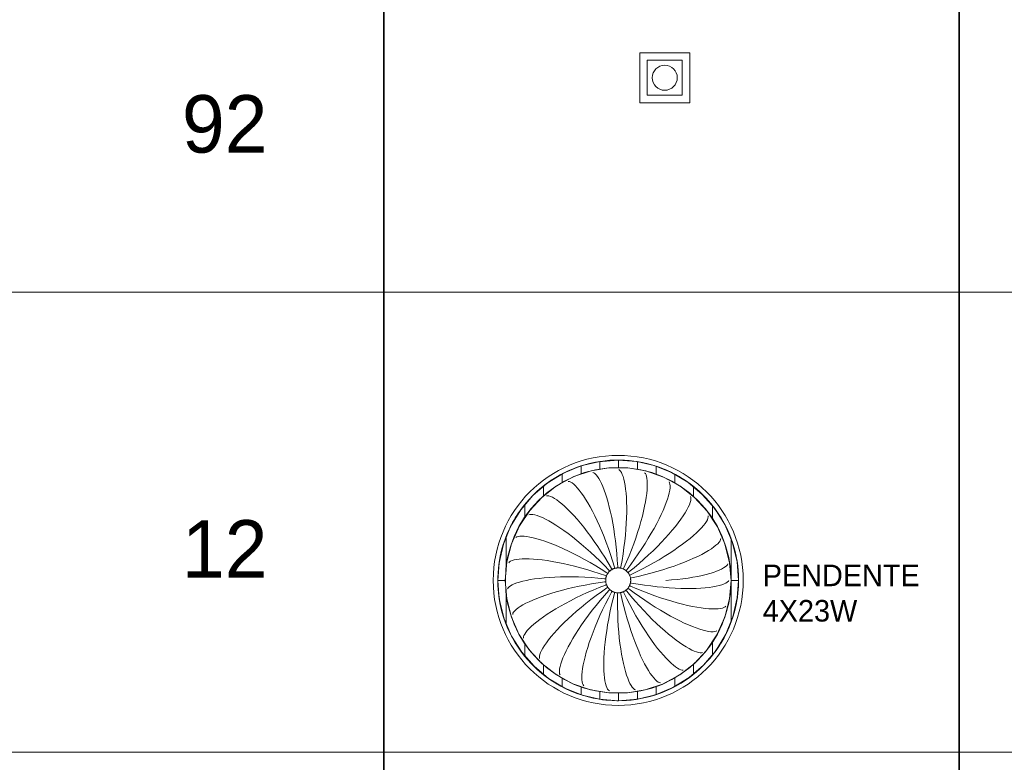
# Model space of a CAD drawing. Header units: metres. Extents: x -31 to 96, y -24 to 31.
# Tile 152 of 155: x 75.6 to 79.53, y -1.05 to 1.92. Entities that reach past the tile are written whole.
import ezdxf

# ---------------------------------------------------------------- set-up
doc = ezdxf.new("R2010")
doc.units = ezdxf.units.M
for name, color, linetype, lineweight in [('A-DETL', 90, 'Continuous', 18), ('A-DETL-GENF', 92, 'Continuous', 18), ('A-DETL-MEDM', 33, 'Continuous', 35), ('A-DETL-THIN', 151, 'Continuous', 18), ('E-LITE-EQPM', 33, 'Continuous', 18), ('G-ANNO-TEXT', 231, 'Continuous', 9), ('LUM_dwg', 8, 'Continuous', 18)]:
    doc.layers.add(name, color=color, linetype=linetype, lineweight=lineweight)
doc.styles.add('Century Gothic_8', font='GOTHIC.TTF', dxfattribs={"height": 0.229938})
doc.styles.add('Century Gothic_9', font='GOTHIC.TTF', dxfattribs={"height": 0.086227})
pattern_1 = [(90, (1159.416, -49.577), (-0.075, 5e-18), [])]

# ---------------------------------------------------------------- blocks, each defined once
blk = doc.blocks.new('LUM_dwg_FP_74-PLANTA TÉRREA- LUMINOTÉCNICO-2121107-LEGENDA MATERIAIS - LUMINOTÉCNICO')
at = {"layer": 'E-LITE-EQPM', "flags": 128}
for points in [[(1.811, 0.156), (1.7979, 0.1558), (1.7787, 0.1549), (1.7595, 0.1532), (1.7404, 0.1507), (1.7214, 0.1475), (1.7026, 0.1435), (1.684, 0.1387), (1.6655, 0.1332), (1.6473, 0.127), (1.6293, 0.12), (1.6117, 0.1124), (1.5943, 0.104), (1.5773, 0.095), (1.5607, 0.0853), (1.5445, 0.0749), (1.5287, 0.0639), (1.5134, 0.0522), (1.4985, 0.04), (1.4841, 0.0272), (1.4703, 0.0138), (1.457, -0.0002), (1.4443, -0.0146), (1.4322, -0.0296), (1.4207, -0.045), (1.4098, -0.0609), (1.3995, -0.0772), (1.3899, -0.0939), (1.381, -0.1109), (1.3728, -0.1283), (1.3652, -0.146), (1.3584, -0.1641), (1.3523, -0.1823), (1.347, -0.2008), (1.3424, -0.2195), (1.3385, -0.2384), (1.3354, -0.2574), (1.3331, -0.2765), (1.3315, -0.2957), (1.3307, -0.3149), (1.3306, -0.3253)], [(1.8861, 0.1502), (1.8748, 0.1519), (1.8556, 0.1541), (1.8364, 0.1554), (1.8172, 0.156), (1.8128, 0.156)], [(2.2933, -0.3253), (2.2929, -0.3061), (2.2918, -0.2868), (2.2899, -0.2677), (2.2872, -0.2486), (2.2837, -0.2297), (2.2795, -0.2109), (2.2746, -0.1923), (2.2689, -0.1739), (2.2625, -0.1557), (2.2553, -0.1379), (2.2475, -0.1203), (2.2389, -0.103), (2.2297, -0.0861), (2.2198, -0.0696), (2.2092, -0.0535), (2.1981, -0.0378), (2.1863, -0.0226), (2.1739, -0.0079), (2.1609, 0.0063), (2.1473, 0.02), (2.1333, 0.0331), (2.1187, 0.0457), (2.1036, 0.0577), (2.088, 0.069), (2.072, 0.0797), (2.0556, 0.0898), (2.0388, 0.0992), (2.0217, 0.108), (2.0042, 0.116), (1.9864, 0.1233), (1.9683, 0.13), (1.95, 0.1358), (1.9314, 0.141), (1.9127, 0.1454), (1.8938, 0.149), (1.8879, 0.1499)]]:
    blk.add_lwpolyline(points, dxfattribs=at)
blk = doc.blocks.new('LUM_dwg_FP_75-PLANTA TÉRREA- LUMINOTÉCNICO-2121108-LEGENDA MATERIAIS - LUMINOTÉCNICO')
at = {"layer": 'E-LITE-EQPM', "flags": 128}
for points in [[(1.3306, -0.3253), (1.331, -0.3445), (1.3322, -0.3638), (1.3341, -0.3829), (1.3368, -0.402), (1.3402, -0.4209), (1.3444, -0.4397), (1.3494, -0.4583), (1.3551, -0.4767), (1.3615, -0.4949), (1.3686, -0.5127), (1.3765, -0.5303), (1.385, -0.5476), (1.3942, -0.5645), (1.4041, -0.581), (1.4147, -0.5971), (1.4259, -0.6128), (1.4377, -0.628), (1.4501, -0.6427), (1.4631, -0.6569), (1.4766, -0.6706), (1.4907, -0.6837), (1.5053, -0.6963), (1.5204, -0.7083), (1.5359, -0.7196), (1.5519, -0.7303), (1.5683, -0.7404), (1.5851, -0.7498), (1.6023, -0.7586), (1.6198, -0.7666), (1.6376, -0.7739), (1.6556, -0.7806), (1.674, -0.7864), (1.6925, -0.7916), (1.7113, -0.796), (1.7302, -0.7996), (1.7361, -0.8005)], [(1.813, -0.8066), (1.826, -0.8064), (1.8453, -0.8055), (1.8644, -0.8038), (1.8835, -0.8013), (1.9025, -0.7981), (1.9213, -0.7941), (1.94, -0.7893), (1.9584, -0.7838), (1.9767, -0.7776), (1.9946, -0.7707), (2.0123, -0.763), (2.0296, -0.7546), (2.0466, -0.7456), (2.0632, -0.7359), (2.0795, -0.7255), (2.0952, -0.7145), (2.1106, -0.7028), (2.1254, -0.6906), (2.1398, -0.6778), (2.1536, -0.6644), (2.1669, -0.6504), (2.1796, -0.636), (2.1918, -0.621), (2.2033, -0.6056), (2.2142, -0.5897), (2.2244, -0.5734), (2.234, -0.5567), (2.2429, -0.5397), (2.2512, -0.5223), (2.2587, -0.5046), (2.2655, -0.4865), (2.2716, -0.4683), (2.2769, -0.4498), (2.2816, -0.4311), (2.2854, -0.4122), (2.2885, -0.3932), (2.2908, -0.3741), (2.2924, -0.3549), (2.2932, -0.3357), (2.2933, -0.3253)], [(1.7379, -0.8008), (1.7492, -0.8025), (1.7683, -0.8047), (1.7875, -0.806), (1.8068, -0.8066), (1.8111, -0.8066)]]:
    blk.add_lwpolyline(points, dxfattribs=at)
blk = doc.blocks.new('Family - ___-2162442-LEGENDA MATERIAIS - LUMINOTÉCNICO')
at = {"layer": 'E-LITE-EQPM', "color": 5}
for p, q in [((1.8982, 1.785), (2.0982, 1.785)), ((1.8982, 1.585), (1.8982, 1.785)), ((2.0982, 1.785), (2.0982, 1.585)), ((1.9282, 1.755), (1.9282, 1.615)), ((2.0682, 1.755), (1.9282, 1.755)), ((2.0682, 1.615), (2.0682, 1.755)), ((1.9282, 1.615), (2.0682, 1.615)), ((2.0982, 1.585), (1.8982, 1.585))]:
    blk.add_line(p, q, dxfattribs=at)
for start, end in [(0, 180), (180, 360)]:
    blk.add_arc((1.9982, 1.685), 0.05, start, end, dxfattribs=at)

msp = doc.modelspace()

# ---------------------------------------------------------------- hatches: boundary and pattern name
at = {"layer": 'A-DETL-GENF'}
h = msp.add_hatch(dxfattribs=at)
h.set_pattern_fill('FP_31', style=0, pattern_type=2)
h.set_pattern_definition(pattern_1)
h.paths.add_polyline_path([(78.4708, -0.3253), (78.4649, -0.25), (78.4452, -0.1717), (78.4156, -0.1023), (78.3755, -0.0383), (78.3258, 0.0185), (78.2679, 0.0669), (78.2031, 0.1056), (78.1331, 0.1337), (78.0646, 0.1501), (77.9895, 0.156), (77.9113, 0.1494), (77.8407, 0.1325), (77.771, 0.1036), (77.7053, 0.063), (77.6483, 0.0141), (77.5983, -0.0452), (77.5594, -0.1097), (77.5309, -0.18), (77.5136, -0.2555), (77.5081, -0.3253), (77.5381, -0.3253), (77.5443, -0.251), (77.5626, -0.1787), (77.5946, -0.1074), (77.6359, -0.0452), (77.6838, 0.0068), (77.7432, 0.0529), (77.8126, 0.0896), (77.8817, 0.1127), (77.9522, 0.1245), (78.0276, 0.1244), (78.1003, 0.1122), (78.1708, 0.088), (78.2363, 0.0526), (78.2952, 0.0068), (78.3457, -0.0481), (78.3864, -0.1105), (78.4164, -0.1787), (78.435, -0.2555), (78.4408, -0.3253), (78.4653, -0.3253)], flags=0)
h = msp.add_hatch(dxfattribs=at)
h.set_pattern_fill('FP_31', style=0, pattern_type=2)
h.set_pattern_definition(pattern_1)
h.paths.add_polyline_path([(77.9895, -0.8067), (78.0677, -0.8), (78.1382, -0.7831), (78.208, -0.7542), (78.2737, -0.7136), (78.3307, -0.6647), (78.3794, -0.6074), (78.4196, -0.5409), (78.4481, -0.4706), (78.4653, -0.3951), (78.4708, -0.3253), (78.4408, -0.3253), (78.4347, -0.3996), (78.4156, -0.4736), (78.3844, -0.5432), (78.343, -0.6054), (78.2952, -0.6574), (78.2358, -0.7035), (78.1663, -0.7402), (78.0973, -0.7633), (78.0268, -0.7751), (77.9514, -0.775), (77.8787, -0.7628), (77.8082, -0.7386), (77.7426, -0.7032), (77.6838, -0.6574), (77.6333, -0.6025), (77.5925, -0.5401), (77.5626, -0.4719), (77.5443, -0.3996), (77.5381, -0.3253), (77.5081, -0.3253), (77.5141, -0.4006), (77.5337, -0.4789), (77.5634, -0.5483), (77.6035, -0.6123), (77.6531, -0.6691), (77.7111, -0.7175), (77.7759, -0.7562), (77.8459, -0.7843), (77.9144, -0.8007), (77.9514, -0.8037)], flags=0)

# ---------------------------------------------------------------- linework, layer by layer
at = {"layer": 'A-DETL'}
for p, q in [((77.8878, 0.1062), (77.892, 0.1047)), ((77.892, 0.1047), (77.8966, 0.1016)), ((77.8966, 0.1016), (77.9014, 0.0969)), ((77.9014, 0.0969), (77.9064, 0.0906)), ((77.9064, 0.0906), (77.9116, 0.0827)), ((77.9116, 0.0827), (77.9169, 0.0733)), ((77.9915, 0.118), (77.9952, 0.1156)), ((77.9952, 0.1156), (77.9989, 0.1115)), ((77.9989, 0.1115), (78.0025, 0.1058)), ((78.0025, 0.1058), (78.0059, 0.0985)), ((78.0059, 0.0985), (78.0091, 0.0896)), ((78.0091, 0.0896), (78.012, 0.0792)), ((78.012, 0.0792), (78.0147, 0.0673)), ((78.095, 0.1053), (78.0981, 0.102)), ((78.0981, 0.102), (78.1007, 0.0972)), ((78.1007, 0.0972), (78.1028, 0.0908)), ((78.1028, 0.0908), (78.1044, 0.0829)), ((78.1044, 0.0829), (78.1055, 0.0735)), ((77.7898, 0.0705), (77.7942, 0.07)), ((77.7942, 0.07), (77.7994, 0.068)), ((77.7994, 0.068), (77.8051, 0.0646)), ((77.8051, 0.0646), (77.8115, 0.0596)), ((77.8115, 0.0596), (77.8184, 0.0532)), ((77.8184, 0.0532), (77.8257, 0.0453)), ((77.8257, 0.0453), (77.8335, 0.0359)), ((77.9169, 0.0733), (77.9223, 0.0623)), ((77.9223, 0.0623), (77.9277, 0.0499)), ((77.9277, 0.0499), (77.9332, 0.0361)), ((78.0147, 0.0673), (78.0171, 0.054)), ((78.0171, 0.054), (78.0192, 0.0392)), ((78.1058, 0.0505), (78.105, 0.037)), ((78.1055, 0.0735), (78.1059, 0.0627)), ((78.1059, 0.0627), (78.1058, 0.0505)), ((78.1927, 0.0687), (78.195, 0.0648)), ((78.195, 0.0648), (78.1964, 0.0595)), ((78.1967, 0.0447), (78.1955, 0.0354)), ((78.1964, 0.0595), (78.1969, 0.0528)), ((78.1969, 0.0528), (78.1967, 0.0447)), ((77.7028, 0.0129), (77.7073, 0.0134)), ((77.7073, 0.0134), (77.7127, 0.0127)), ((77.7127, 0.0127), (77.7191, 0.0107)), ((77.7191, 0.0107), (77.7265, 0.0074)), ((77.7265, 0.0074), (77.7347, 0.0027)), ((77.7347, 0.0027), (77.7437, -0.0033)), ((77.8335, 0.0359), (77.8417, 0.0251)), ((77.8417, 0.0251), (77.8503, 0.0129)), ((77.8503, 0.0129), (77.8591, -0.0006)), ((77.9332, 0.0361), (77.9386, 0.0209)), ((77.9386, 0.0209), (77.9439, 0.0043)), ((77.9439, 0.0043), (77.949, -0.0135)), ((78.0192, 0.0392), (78.0209, 0.0232)), ((78.0209, 0.0232), (78.0222, 0.0059)), ((78.0222, 0.0059), (78.023, -0.0127)), ((78.1014, 0.0062), (78.0986, -0.0109)), ((78.1035, 0.0222), (78.1014, 0.0062)), ((78.105, 0.037), (78.1035, 0.0222)), ((78.1904, 0.0129), (78.1865, 0)), ((78.1934, 0.0248), (78.1904, 0.0129)), ((78.1955, 0.0354), (78.1934, 0.0248)), ((78.2792, 0.0103), (78.2804, 0.006)), ((78.2806, 0.0005), (78.2796, -0.0062)), ((78.2804, 0.006), (78.2806, 0.0005)), ((77.7437, -0.0033), (77.7535, -0.0106)), ((77.7535, -0.0106), (77.7639, -0.0191)), ((77.7639, -0.0191), (77.7751, -0.029)), ((77.7751, -0.029), (77.7868, -0.0401)), ((77.8591, -0.0006), (77.8681, -0.0155)), ((77.8681, -0.0155), (77.8773, -0.0316)), ((77.8773, -0.0316), (77.8866, -0.0489)), ((77.949, -0.0135), (77.954, -0.0325)), ((77.954, -0.0325), (77.9588, -0.0526)), ((78.023, -0.0127), (78.0234, -0.0323)), ((78.0234, -0.0323), (78.0234, -0.053)), ((78.0952, -0.0291), (78.091, -0.0483)), ((78.0986, -0.0109), (78.0952, -0.0291)), ((78.1758, -0.0291), (78.1691, -0.0452)), ((78.1816, -0.0141), (78.1758, -0.0291)), ((78.1865, 0), (78.1816, -0.0141)), ((78.2696, -0.0326), (78.2639, -0.0434)), ((78.2741, -0.0228), (78.2696, -0.0326)), ((78.2774, -0.0139), (78.2741, -0.0228)), ((78.2796, -0.0062), (78.2774, -0.0139)), ((77.6317, -0.0635), (77.6359, -0.0619)), ((77.6359, -0.0619), (77.6414, -0.0613)), ((77.6414, -0.0613), (77.6481, -0.0618)), ((77.6481, -0.0618), (77.656, -0.0633)), ((77.656, -0.0633), (77.6651, -0.0659)), ((77.6651, -0.0659), (77.6752, -0.0696)), ((77.6752, -0.0696), (77.6864, -0.0744)), ((77.6864, -0.0744), (77.6986, -0.0803)), ((77.7868, -0.0401), (77.799, -0.0524)), ((77.799, -0.0524), (77.8117, -0.0659)), ((77.8117, -0.0659), (77.8248, -0.0806)), ((77.8866, -0.0489), (77.8959, -0.0673)), ((77.8959, -0.0673), (77.9053, -0.0868)), ((77.9588, -0.0526), (77.9634, -0.0738)), ((77.9634, -0.0738), (77.9677, -0.0959)), ((78.0229, -0.0746), (78.0219, -0.0972)), ((78.0234, -0.053), (78.0229, -0.0746)), ((78.0861, -0.0685), (78.0805, -0.0894)), ((78.091, -0.0483), (78.0861, -0.0685)), ((78.1614, -0.062), (78.1529, -0.0797)), ((78.1691, -0.0452), (78.1614, -0.062)), ((78.249, -0.0676), (78.2399, -0.0809)), ((78.257, -0.0551), (78.249, -0.0676)), ((78.2639, -0.0434), (78.257, -0.0551)), ((78.3486, -0.0766), (78.3461, -0.0828)), ((78.3498, -0.0712), (78.3486, -0.0766)), ((78.3496, -0.0667), (78.3498, -0.0712)), ((77.6986, -0.0803), (77.7118, -0.0873)), ((77.7118, -0.0873), (77.7258, -0.0954)), ((77.7258, -0.0954), (77.7405, -0.1045)), ((77.7405, -0.1045), (77.756, -0.1146)), ((77.756, -0.1146), (77.7722, -0.1258)), ((77.8248, -0.0806), (77.8382, -0.0963)), ((77.8382, -0.0963), (77.8519, -0.1131)), ((77.8519, -0.1131), (77.8658, -0.1309)), ((77.9053, -0.0868), (77.9147, -0.1074)), ((77.9147, -0.1074), (77.9239, -0.1288)), ((77.9677, -0.0959), (77.9716, -0.119)), ((78.0219, -0.0972), (78.0203, -0.1205)), ((78.0743, -0.1111), (78.0673, -0.1334)), ((78.0805, -0.0894), (78.0743, -0.1111)), ((78.1331, -0.1172), (78.122, -0.1368)), ((78.1435, -0.0981), (78.1331, -0.1172)), ((78.1529, -0.0797), (78.1435, -0.0981)), ((78.2182, -0.1095), (78.2058, -0.1247)), ((78.2296, -0.0949), (78.2182, -0.1095)), ((78.2399, -0.0809), (78.2296, -0.0949)), ((78.3222, -0.1153), (78.3128, -0.1251)), ((78.3302, -0.1061), (78.3222, -0.1153)), ((78.3369, -0.0976), (78.3302, -0.1061)), ((78.3422, -0.0898), (78.3369, -0.0976)), ((78.3461, -0.0828), (78.3422, -0.0898)), ((77.5805, -0.1544), (77.5841, -0.1518)), ((77.5841, -0.1518), (77.5893, -0.15)), ((77.5893, -0.15), (77.596, -0.1489)), ((77.596, -0.1489), (77.604, -0.1485)), ((77.604, -0.1485), (77.6134, -0.1489)), ((77.6134, -0.1489), (77.6242, -0.1502)), ((77.6242, -0.1502), (77.6362, -0.1522)), ((77.6362, -0.1522), (77.6494, -0.1551)), ((77.6494, -0.1551), (77.6638, -0.1588)), ((77.7722, -0.1258), (77.7889, -0.138)), ((77.7889, -0.138), (77.8061, -0.1511)), ((77.8061, -0.1511), (77.8238, -0.1652)), ((77.8658, -0.1309), (77.8798, -0.1496)), ((77.8798, -0.1496), (77.8939, -0.1692)), ((77.9239, -0.1288), (77.933, -0.1512)), ((77.933, -0.1512), (77.9419, -0.1743)), ((77.9716, -0.119), (77.9753, -0.1428)), ((77.9753, -0.1428), (77.9785, -0.1673)), ((78.0183, -0.1445), (78.0157, -0.1691)), ((78.0203, -0.1205), (78.0183, -0.1445)), ((78.0598, -0.1563), (78.0515, -0.1796)), ((78.0673, -0.1334), (78.0598, -0.1563)), ((78.11, -0.1569), (78.0973, -0.1774)), ((78.122, -0.1368), (78.11, -0.1569)), ((78.1778, -0.1565), (78.1624, -0.173)), ((78.1923, -0.1404), (78.1778, -0.1565)), ((78.2058, -0.1247), (78.1923, -0.1404)), ((78.2768, -0.1574), (78.2623, -0.169)), ((78.29, -0.1462), (78.2768, -0.1574)), ((78.3021, -0.1354), (78.29, -0.1462)), ((78.3128, -0.1251), (78.3021, -0.1354)), ((77.6638, -0.1588), (77.6793, -0.1634)), ((77.6793, -0.1634), (77.6958, -0.1688)), ((77.6958, -0.1688), (77.7133, -0.175)), ((77.7133, -0.175), (77.7316, -0.1821)), ((77.7316, -0.1821), (77.7507, -0.1901)), ((77.7507, -0.1901), (77.7705, -0.1988)), ((77.8238, -0.1652), (77.8418, -0.1801)), ((77.8418, -0.1801), (77.86, -0.1959)), ((77.86, -0.1959), (77.8785, -0.2124)), ((77.8939, -0.1692), (77.9079, -0.1896)), ((77.9079, -0.1896), (77.9219, -0.2107)), ((77.9419, -0.1743), (77.9506, -0.198)), ((77.9785, -0.1673), (77.9814, -0.1925)), ((77.9814, -0.1925), (77.9839, -0.2181)), ((78.0127, -0.1943), (78.0091, -0.2198)), ((78.0157, -0.1691), (78.0127, -0.1943)), ((78.0515, -0.1796), (78.0427, -0.2033)), ((78.0973, -0.1774), (78.0838, -0.1981)), ((78.1461, -0.1897), (78.1289, -0.2067)), ((78.1624, -0.173), (78.1461, -0.1897)), ((78.2299, -0.1929), (78.212, -0.2052)), ((78.2466, -0.1808), (78.2299, -0.1929)), ((78.2623, -0.169), (78.2466, -0.1808)), ((78.372, -0.1918), (78.362, -0.1989)), ((78.3805, -0.1851), (78.372, -0.1918)), ((78.3874, -0.1788), (78.3805, -0.1851)), ((78.3929, -0.1729), (78.3874, -0.1788)), ((78.3968, -0.1674), (78.3929, -0.1729)), ((78.3992, -0.1624), (78.3968, -0.1674)), ((78.4, -0.158), (78.3992, -0.1624)), ((77.7705, -0.1988), (77.791, -0.2083)), ((77.791, -0.2083), (77.8119, -0.2187)), ((77.8119, -0.2187), (77.8334, -0.2297)), ((77.8334, -0.2297), (77.8551, -0.2415)), ((77.8785, -0.2124), (77.897, -0.2296)), ((77.897, -0.2296), (77.9156, -0.2475)), ((77.9219, -0.2107), (77.9358, -0.2324)), ((77.9358, -0.2324), (77.9495, -0.2547)), ((77.9506, -0.198), (77.959, -0.2224)), ((77.959, -0.2224), (77.9671, -0.2473)), ((77.9839, -0.2181), (77.9859, -0.2442)), ((78.0091, -0.2198), (78.005, -0.2456)), ((78.0332, -0.2273), (78.0232, -0.2515)), ((78.0427, -0.2033), (78.0332, -0.2273)), ((78.0697, -0.2191), (78.0549, -0.2402)), ((78.0838, -0.1981), (78.0697, -0.2191)), ((78.111, -0.2237), (78.0923, -0.2408)), ((78.1289, -0.2067), (78.111, -0.2237)), ((78.1734, -0.2301), (78.1528, -0.2425)), ((78.1932, -0.2176), (78.1734, -0.2301)), ((78.212, -0.2052), (78.1932, -0.2176)), ((78.3081, -0.2292), (78.2913, -0.237)), ((78.3236, -0.2214), (78.3081, -0.2292)), ((78.3378, -0.2137), (78.3236, -0.2214)), ((78.3506, -0.2062), (78.3378, -0.2137)), ((78.362, -0.1989), (78.3506, -0.2062)), ((77.5518, -0.2547), (77.5548, -0.2514)), ((77.5548, -0.2514), (77.5594, -0.2484)), ((77.5594, -0.2484), (77.5656, -0.2457)), ((77.5656, -0.2457), (77.5734, -0.2435)), ((77.5734, -0.2435), (77.5826, -0.2417)), ((77.5826, -0.2417), (77.5934, -0.2404)), ((77.5934, -0.2404), (77.6055, -0.2396)), ((77.6055, -0.2396), (77.6191, -0.2393)), ((77.6191, -0.2393), (77.6339, -0.2395)), ((77.6339, -0.2395), (77.6501, -0.2403)), ((77.6501, -0.2403), (77.6674, -0.2417)), ((77.6674, -0.2417), (77.6858, -0.2437)), ((77.6858, -0.2437), (77.7053, -0.2464)), ((77.7053, -0.2464), (77.7257, -0.2496)), ((77.7257, -0.2496), (77.747, -0.2535)), ((77.747, -0.2535), (77.7691, -0.258)), ((77.7691, -0.258), (77.7919, -0.2631)), ((77.7919, -0.2631), (77.8153, -0.2688)), ((77.8153, -0.2688), (77.8393, -0.2752)), ((77.8393, -0.2752), (77.8636, -0.2821)), ((77.8551, -0.2415), (77.8772, -0.2539)), ((77.8772, -0.2539), (77.8994, -0.2669)), ((77.8994, -0.2669), (77.9218, -0.2806)), ((77.9156, -0.2475), (77.9341, -0.266)), ((77.9341, -0.266), (77.9525, -0.285)), ((77.9495, -0.2547), (77.9629, -0.2775)), ((77.9671, -0.2473), (77.9748, -0.2726)), ((77.9748, -0.2726), (77.9761, -0.2771)), ((77.984, -0.2756), (77.9821, -0.2759)), ((77.986, -0.2754), (77.984, -0.2756)), ((77.9859, -0.2442), (77.9876, -0.2706)), ((77.988, -0.2753), (77.986, -0.2754)), ((77.9876, -0.2706), (77.9878, -0.2759)), ((77.99, -0.2753), (77.988, -0.2753)), ((77.992, -0.2754), (77.99, -0.2753)), ((77.994, -0.2755), (77.992, -0.2754)), ((77.996, -0.2757), (77.994, -0.2755)), ((78.0004, -0.2717), (77.9994, -0.2767)), ((78.005, -0.2456), (78.0004, -0.2717)), ((78.0232, -0.2515), (78.0126, -0.2757)), ((78.0395, -0.2614), (78.0236, -0.2825)), ((78.0531, -0.2748), (78.0326, -0.2916)), ((78.0549, -0.2402), (78.0395, -0.2614)), ((78.073, -0.2579), (78.0531, -0.2748)), ((78.0923, -0.2408), (78.073, -0.2579)), ((78.1092, -0.2672), (78.0864, -0.2792)), ((78.1313, -0.2549), (78.1092, -0.2672)), ((78.1528, -0.2425), (78.1313, -0.2549)), ((78.2127, -0.2682), (78.1906, -0.2757)), ((78.2339, -0.2606), (78.2127, -0.2682)), ((78.2541, -0.2528), (78.2339, -0.2606)), ((78.2733, -0.2449), (78.2541, -0.2528)), ((78.2913, -0.237), (78.2733, -0.2449)), ((78.4113, -0.2755), (78.4033, -0.28)), ((78.4177, -0.2711), (78.4113, -0.2755)), ((78.4226, -0.2668), (78.4177, -0.2711)), ((78.426, -0.2626), (78.4226, -0.2668)), ((78.4278, -0.2585), (78.426, -0.2626)), ((77.6931, -0.3151), (77.7138, -0.3135)), ((77.7138, -0.3135), (77.7355, -0.3122)), ((77.7355, -0.3122), (77.7582, -0.3114)), ((77.7582, -0.3114), (77.7816, -0.311)), ((77.7816, -0.311), (77.8059, -0.3111)), ((77.8059, -0.3111), (77.8307, -0.3116)), ((77.8307, -0.3116), (77.8562, -0.3127)), ((77.8562, -0.3127), (77.8821, -0.3142)), ((77.8636, -0.2821), (77.8883, -0.2896)), ((77.8821, -0.3142), (77.9083, -0.3162)), ((77.8883, -0.2896), (77.9132, -0.2976)), ((77.9132, -0.2976), (77.9382, -0.3062)), ((77.9218, -0.2806), (77.9441, -0.2948)), ((77.9382, -0.3062), (77.9434, -0.3081)), ((77.9407, -0.3143), (77.9403, -0.3163)), ((77.9412, -0.3124), (77.9407, -0.3143)), ((77.9417, -0.3104), (77.9412, -0.3124)), ((77.9424, -0.3086), (77.9417, -0.3104)), ((77.9431, -0.3067), (77.9424, -0.3086)), ((77.9439, -0.3048), (77.9431, -0.3067)), ((77.9447, -0.303), (77.9439, -0.3048)), ((77.9441, -0.2948), (77.9486, -0.2977)), ((77.9456, -0.3013), (77.9447, -0.303)), ((77.9466, -0.2995), (77.9456, -0.3013)), ((77.9477, -0.2978), (77.9466, -0.2995)), ((77.9488, -0.2962), (77.9477, -0.2978)), ((77.95, -0.2946), (77.9488, -0.2962)), ((77.9513, -0.293), (77.95, -0.2946)), ((77.9526, -0.2915), (77.9513, -0.293)), ((77.9525, -0.285), (77.9562, -0.2889)), ((77.954, -0.2901), (77.9526, -0.2915)), ((77.9554, -0.2887), (77.954, -0.2901)), ((77.9569, -0.2874), (77.9554, -0.2887)), ((77.9585, -0.2861), (77.9569, -0.2874)), ((77.9601, -0.2849), (77.9585, -0.2861)), ((77.9617, -0.2837), (77.9601, -0.2849)), ((77.9634, -0.2827), (77.9617, -0.2837)), ((77.9629, -0.2775), (77.9652, -0.2816)), ((77.9652, -0.2816), (77.9634, -0.2827)), ((77.9669, -0.2807), (77.9652, -0.2816)), ((77.9687, -0.2798), (77.9669, -0.2807)), ((77.9705, -0.279), (77.9687, -0.2798)), ((77.9724, -0.2783), (77.9705, -0.279)), ((77.9743, -0.2777), (77.9724, -0.2783)), ((77.9762, -0.2771), (77.9743, -0.2777)), ((77.9781, -0.2766), (77.9761, -0.2771)), ((77.9801, -0.2762), (77.9781, -0.2766)), ((77.9821, -0.2759), (77.9801, -0.2762)), ((77.998, -0.276), (77.996, -0.2757)), ((77.9999, -0.2764), (77.998, -0.276)), ((78.0019, -0.2769), (77.9999, -0.2764)), ((78.0038, -0.2774), (78.0019, -0.2769)), ((78.0057, -0.278), (78.0038, -0.2774)), ((78.0076, -0.2787), (78.0057, -0.278)), ((78.0095, -0.2795), (78.0076, -0.2787)), ((78.0113, -0.2803), (78.0095, -0.2795)), ((78.0126, -0.2757), (78.0106, -0.2802)), ((78.0131, -0.2812), (78.0113, -0.2803)), ((78.0148, -0.2822), (78.0131, -0.2812)), ((78.0165, -0.2832), (78.0148, -0.2822)), ((78.0182, -0.2843), (78.0165, -0.2832)), ((78.0198, -0.2855), (78.0182, -0.2843)), ((78.0213, -0.2868), (78.0198, -0.2855)), ((78.0236, -0.2825), (78.0204, -0.2866)), ((78.0229, -0.2881), (78.0213, -0.2868)), ((78.0243, -0.2894), (78.0229, -0.2881)), ((78.0257, -0.2909), (78.0243, -0.2894)), ((78.0271, -0.2923), (78.0257, -0.2909)), ((78.0284, -0.2939), (78.0271, -0.2923)), ((78.0296, -0.2954), (78.0284, -0.2939)), ((78.0326, -0.2916), (78.0287, -0.2948)), ((78.0308, -0.2971), (78.0296, -0.2954)), ((78.0318, -0.2987), (78.0308, -0.2971)), ((78.0329, -0.3005), (78.0318, -0.2987)), ((78.0338, -0.3022), (78.0329, -0.3005)), ((78.0347, -0.304), (78.0338, -0.3022)), ((78.0393, -0.3027), (78.0347, -0.3048)), ((78.0355, -0.3058), (78.0347, -0.304)), ((78.0363, -0.3077), (78.0355, -0.3058)), ((78.0369, -0.3096), (78.0363, -0.3077)), ((78.0375, -0.3115), (78.0369, -0.3096)), ((78.0432, -0.3149), (78.0373, -0.3161)), ((78.0381, -0.3134), (78.0375, -0.3115)), ((78.0385, -0.3154), (78.0381, -0.3134)), ((78.0631, -0.2911), (78.0393, -0.3027)), ((78.069, -0.3092), (78.0432, -0.3149)), ((78.0864, -0.2792), (78.0631, -0.2911)), ((78.0945, -0.3032), (78.069, -0.3092)), ((78.1195, -0.2967), (78.0945, -0.3032)), ((78.1439, -0.29), (78.1195, -0.2967)), ((78.1676, -0.283), (78.1439, -0.29)), ((78.1906, -0.2757), (78.1676, -0.283)), ((78.2886, -0.3127), (78.2687, -0.3159)), ((78.3074, -0.3093), (78.2886, -0.3127)), ((78.325, -0.3056), (78.3074, -0.3093)), ((78.3414, -0.3016), (78.325, -0.3056)), ((78.3566, -0.2975), (78.3414, -0.3016)), ((78.3704, -0.2932), (78.3566, -0.2975)), ((78.3828, -0.2889), (78.3704, -0.2932)), ((78.3937, -0.2844), (78.3828, -0.2889)), ((78.4033, -0.28), (78.3937, -0.2844)), ((77.5495, -0.3551), (77.5532, -0.3511)), ((77.5532, -0.3511), (77.5585, -0.3472)), ((77.5585, -0.3472), (77.5654, -0.3432)), ((77.5654, -0.3432), (77.5738, -0.3393)), ((77.5738, -0.3393), (77.5837, -0.3356)), ((77.5837, -0.3356), (77.5951, -0.332)), ((77.5951, -0.332), (77.6079, -0.3285)), ((77.6079, -0.3285), (77.6222, -0.3253)), ((77.6222, -0.3253), (77.638, -0.3223)), ((77.638, -0.3223), (77.6552, -0.3196)), ((77.6552, -0.3196), (77.6736, -0.3172)), ((77.6736, -0.3172), (77.6931, -0.3151)), ((77.7852, -0.3597), (77.8087, -0.3541)), ((77.8087, -0.3541), (77.8329, -0.3489)), ((77.8329, -0.3489), (77.8577, -0.344)), ((77.8577, -0.344), (77.8831, -0.3395)), ((77.8831, -0.3395), (77.9089, -0.3353)), ((77.8894, -0.364), (77.9135, -0.3539)), ((77.9083, -0.3162), (77.9348, -0.3187)), ((77.9089, -0.3353), (77.9351, -0.3316)), ((77.9135, -0.3539), (77.9381, -0.3441)), ((77.9348, -0.3187), (77.9406, -0.3193)), ((77.9351, -0.3316), (77.9413, -0.3308)), ((77.9381, -0.3441), (77.9428, -0.3424)), ((77.9396, -0.3222), (77.9395, -0.3242)), ((77.9395, -0.3253), (77.9395, -0.3273)), ((77.9395, -0.3273), (77.9396, -0.3293)), ((77.9397, -0.3202), (77.9396, -0.3222)), ((77.9396, -0.3293), (77.9398, -0.3313)), ((77.94, -0.3182), (77.9397, -0.3202)), ((77.9398, -0.3313), (77.9401, -0.3333)), ((77.9403, -0.3163), (77.94, -0.3182)), ((77.9401, -0.3333), (77.9405, -0.3352)), ((77.9405, -0.3352), (77.9409, -0.3372)), ((77.9409, -0.3372), (77.9414, -0.3391)), ((77.9414, -0.3391), (77.942, -0.341)), ((77.942, -0.341), (77.9427, -0.3429)), ((77.9427, -0.3429), (77.9434, -0.3448)), ((77.9434, -0.3448), (77.9442, -0.3466)), ((77.9439, -0.3556), (77.9481, -0.3528)), ((77.9442, -0.3466), (77.9451, -0.3484)), ((77.9451, -0.3484), (77.9461, -0.3501)), ((77.9461, -0.3501), (77.9471, -0.3519)), ((77.9471, -0.3519), (77.9482, -0.3535)), ((77.9482, -0.3535), (77.9494, -0.3552)), ((78.0301, -0.3544), (78.0313, -0.3528)), ((78.0313, -0.3528), (78.0323, -0.3511)), ((78.0323, -0.3511), (78.0333, -0.3493)), ((78.0333, -0.3493), (78.0343, -0.3476)), ((78.0392, -0.3482), (78.0342, -0.3459)), ((78.0343, -0.3476), (78.0351, -0.3458)), ((78.0351, -0.3458), (78.0359, -0.3439)), ((78.0359, -0.3439), (78.0366, -0.3421)), ((78.0366, -0.3421), (78.0372, -0.3402)), ((78.0372, -0.3402), (78.0378, -0.3382)), ((78.0378, -0.3382), (78.0383, -0.3363)), ((78.0383, -0.3363), (78.0387, -0.3343)), ((78.043, -0.3359), (78.0383, -0.335)), ((78.0388, -0.3173), (78.0385, -0.3154)), ((78.0387, -0.3343), (78.039, -0.3324)), ((78.0391, -0.3193), (78.0388, -0.3173)), ((78.039, -0.3324), (78.0392, -0.3304)), ((78.0393, -0.3213), (78.0391, -0.3193)), ((78.0392, -0.3304), (78.0394, -0.3284)), ((78.0635, -0.3586), (78.0392, -0.3482)), ((78.0394, -0.3233), (78.0393, -0.3213)), ((78.0395, -0.3253), (78.0394, -0.3233)), ((78.0394, -0.3284), (78.0395, -0.3264)), ((78.0689, -0.3403), (78.043, -0.3359)), ((78.0947, -0.3443), (78.0689, -0.3403)), ((78.1202, -0.3477), (78.0947, -0.3443)), ((78.1452, -0.3507), (78.1202, -0.3477)), ((78.1698, -0.3531), (78.1452, -0.3507)), ((78.1937, -0.355), (78.1698, -0.3531)), ((78.2033, -0.3235), (78.1798, -0.3253)), ((78.226, -0.3213), (78.2033, -0.3235)), ((78.2478, -0.3188), (78.226, -0.3213)), ((78.2687, -0.3159), (78.2478, -0.3188)), ((78.3533, -0.3532), (78.3372, -0.3549)), ((78.368, -0.3511), (78.3533, -0.3532)), ((78.3814, -0.3486), (78.368, -0.3511)), ((78.3933, -0.3459), (78.3814, -0.3486)), ((78.4038, -0.3429), (78.3933, -0.3459)), ((78.4127, -0.3397), (78.4038, -0.3429)), ((78.4201, -0.3363), (78.4127, -0.3397)), ((78.4259, -0.3327), (78.4201, -0.3363)), ((78.4301, -0.329), (78.4259, -0.3327)), ((78.4326, -0.3253), (78.4301, -0.329)), ((77.5474, -0.359), (77.5495, -0.3551)), ((77.6646, -0.3973), (77.6819, -0.3907)), ((77.6819, -0.3907), (77.7005, -0.3842)), ((77.7005, -0.3842), (77.7201, -0.3778)), ((77.7201, -0.3778), (77.7409, -0.3715)), ((77.7409, -0.3715), (77.7626, -0.3655)), ((77.7626, -0.3655), (77.7852, -0.3597)), ((77.8204, -0.3956), (77.8428, -0.3849)), ((77.8428, -0.3849), (77.8658, -0.3743)), ((77.8658, -0.3743), (77.8894, -0.364)), ((77.8806, -0.4019), (77.9012, -0.3863)), ((77.9012, -0.3863), (77.9223, -0.3709)), ((77.9179, -0.4052), (77.9348, -0.3853)), ((77.9223, -0.3709), (77.9439, -0.3556)), ((77.9348, -0.3853), (77.9523, -0.3654)), ((77.9494, -0.3552), (77.9506, -0.3567)), ((77.9503, -0.3964), (77.9627, -0.373)), ((77.9506, -0.3567), (77.9519, -0.3583)), ((77.9519, -0.3583), (77.9532, -0.3597)), ((77.9523, -0.3654), (77.9559, -0.3615)), ((77.9532, -0.3597), (77.9546, -0.3612)), ((77.9546, -0.3612), (77.9561, -0.3625)), ((77.9561, -0.3625), (77.9576, -0.3638)), ((77.9576, -0.3638), (77.9592, -0.3651)), ((77.9592, -0.3651), (77.9608, -0.3663)), ((77.9608, -0.3663), (77.9625, -0.3674)), ((77.9625, -0.3674), (77.9642, -0.3684)), ((77.9627, -0.373), (77.9651, -0.3686)), ((77.9642, -0.3684), (77.9659, -0.3694)), ((77.9659, -0.3694), (77.9677, -0.3703)), ((77.9677, -0.3703), (77.9695, -0.3711)), ((77.968, -0.4036), (77.9746, -0.378)), ((77.9695, -0.3711), (77.9714, -0.3719)), ((77.9714, -0.3719), (77.9732, -0.3726)), ((77.9732, -0.3726), (77.9751, -0.3732)), ((77.9746, -0.378), (77.9759, -0.373)), ((77.9751, -0.3732), (77.9771, -0.3737)), ((77.9771, -0.3737), (77.979, -0.3742)), ((77.979, -0.3742), (77.981, -0.3746)), ((77.981, -0.3746), (77.983, -0.3749)), ((77.983, -0.3749), (77.985, -0.3751)), ((77.985, -0.3751), (77.9869, -0.3752)), ((77.9869, -0.3752), (77.9889, -0.3753)), ((77.9869, -0.4064), (77.9873, -0.38)), ((77.9873, -0.38), (77.9875, -0.3748)), ((77.9889, -0.3753), (77.9909, -0.3753)), ((77.9909, -0.3753), (77.9929, -0.3752)), ((77.9929, -0.3752), (77.9949, -0.375)), ((77.9949, -0.375), (77.9969, -0.3747)), ((77.9969, -0.3747), (77.9989, -0.3744)), ((77.9989, -0.3744), (78.0008, -0.374)), ((78.0001, -0.379), (77.9991, -0.3739)), ((78.006, -0.4048), (78.0001, -0.379)), ((78.0008, -0.374), (78.0028, -0.3735)), ((78.0028, -0.3735), (78.0047, -0.3729)), ((78.0047, -0.3729), (78.0066, -0.3723)), ((78.0066, -0.3723), (78.0085, -0.3716)), ((78.0085, -0.3716), (78.0104, -0.3707)), ((78.0124, -0.375), (78.0102, -0.3704)), ((78.0104, -0.3707), (78.0121, -0.3699)), ((78.0121, -0.3699), (78.0139, -0.369)), ((78.0241, -0.3987), (78.0124, -0.375)), ((78.0139, -0.369), (78.0156, -0.3679)), ((78.0156, -0.3679), (78.0173, -0.3669)), ((78.0173, -0.3669), (78.0189, -0.3657)), ((78.0189, -0.3657), (78.0204, -0.3646)), ((78.0234, -0.3683), (78.0199, -0.364)), ((78.0204, -0.3646), (78.022, -0.3632)), ((78.022, -0.3632), (78.0235, -0.3619)), ((78.0403, -0.3886), (78.0234, -0.3683)), ((78.0235, -0.3619), (78.025, -0.3605)), ((78.025, -0.3605), (78.0264, -0.3591)), ((78.0264, -0.3591), (78.0277, -0.3576)), ((78.0277, -0.3576), (78.0289, -0.356)), ((78.0325, -0.3592), (78.0285, -0.3561)), ((78.0289, -0.356), (78.0301, -0.3544)), ((78.0537, -0.375), (78.0325, -0.3592)), ((78.0574, -0.4084), (78.0403, -0.3886)), ((78.0749, -0.3903), (78.0537, -0.375)), ((78.0877, -0.3685), (78.0635, -0.3586)), ((78.0961, -0.4049), (78.0749, -0.3903)), ((78.1118, -0.3778), (78.0877, -0.3685)), ((78.1355, -0.3866), (78.1118, -0.3778)), ((78.1589, -0.3947), (78.1355, -0.3866)), ((78.217, -0.3564), (78.1937, -0.355)), ((78.2395, -0.3573), (78.217, -0.3564)), ((78.2611, -0.3578), (78.2395, -0.3573)), ((78.2818, -0.3577), (78.2611, -0.3578)), ((78.3014, -0.3572), (78.2818, -0.3577)), ((78.3199, -0.3563), (78.3014, -0.3572)), ((78.3372, -0.3549), (78.3199, -0.3563)), ((77.5891, -0.4357), (77.598, -0.4297)), ((77.598, -0.4297), (77.6085, -0.4234)), ((77.6085, -0.4234), (77.6204, -0.417)), ((77.6204, -0.417), (77.6338, -0.4105)), ((77.6338, -0.4105), (77.6485, -0.4039)), ((77.6485, -0.4039), (77.6646, -0.3973)), ((77.7398, -0.4393), (77.7586, -0.4283)), ((77.7586, -0.4283), (77.7783, -0.4174)), ((77.7783, -0.4174), (77.7989, -0.4065)), ((77.7989, -0.4065), (77.8204, -0.3956)), ((77.8232, -0.4487), (77.8416, -0.4332)), ((77.8416, -0.4332), (77.8607, -0.4175)), ((77.8607, -0.4175), (77.8806, -0.4019)), ((77.8858, -0.445), (77.9015, -0.4252)), ((77.9015, -0.4252), (77.9179, -0.4052)), ((77.9273, -0.443), (77.9385, -0.4198)), ((77.9385, -0.4198), (77.9503, -0.3964)), ((77.9565, -0.4542), (77.962, -0.429)), ((77.962, -0.429), (77.968, -0.4036)), ((77.987, -0.4326), (77.9869, -0.4064)), ((77.9876, -0.4584), (77.987, -0.4326)), ((78.0122, -0.4302), (78.006, -0.4048)), ((78.0187, -0.4551), (78.0122, -0.4302)), ((78.0361, -0.422), (78.0241, -0.3987)), ((78.0483, -0.4447), (78.0361, -0.422)), ((78.0745, -0.4277), (78.0574, -0.4084)), ((78.0917, -0.4462), (78.0745, -0.4277)), ((78.1172, -0.419), (78.0961, -0.4049)), ((78.138, -0.4323), (78.1172, -0.419)), ((78.1585, -0.445), (78.138, -0.4323)), ((78.1818, -0.4021), (78.1589, -0.3947)), ((78.2042, -0.409), (78.1818, -0.4021)), ((78.2259, -0.4151), (78.2042, -0.409)), ((78.2468, -0.4206), (78.2259, -0.4151)), ((78.267, -0.4253), (78.2468, -0.4206)), ((78.2862, -0.4294), (78.267, -0.4253)), ((78.3044, -0.4328), (78.2862, -0.4294)), ((78.3216, -0.4355), (78.3044, -0.4328)), ((78.4174, -0.4317), (78.4125, -0.4343)), ((78.4206, -0.4286), (78.4174, -0.4317)), ((77.5675, -0.4613), (77.5687, -0.457)), ((77.5687, -0.457), (77.5714, -0.4522)), ((77.5714, -0.4522), (77.5758, -0.447)), ((77.5758, -0.447), (77.5816, -0.4415)), ((77.5816, -0.4415), (77.5891, -0.4357)), ((77.6763, -0.4814), (77.6904, -0.4712)), ((77.6904, -0.4712), (77.7057, -0.4607)), ((77.7057, -0.4607), (77.7222, -0.4501)), ((77.7222, -0.4501), (77.7398, -0.4393)), ((77.789, -0.4795), (77.8056, -0.4642)), ((77.8056, -0.4642), (77.8232, -0.4487)), ((77.8566, -0.4842), (77.8709, -0.4647)), ((77.8709, -0.4647), (77.8858, -0.445)), ((77.9067, -0.4886), (77.9167, -0.4659)), ((77.9167, -0.4659), (77.9273, -0.443)), ((77.9516, -0.4791), (77.9565, -0.4542)), ((77.9886, -0.4837), (77.9876, -0.4584)), ((78.0256, -0.4795), (78.0187, -0.4551)), ((78.0606, -0.4668), (78.0483, -0.4447)), ((78.0731, -0.4881), (78.0606, -0.4668)), ((78.1089, -0.4641), (78.0917, -0.4462)), ((78.1259, -0.4812), (78.1089, -0.4641)), ((78.1787, -0.4568), (78.1585, -0.445)), ((78.1983, -0.4679), (78.1787, -0.4568)), ((78.2174, -0.4781), (78.1983, -0.4679)), ((78.3376, -0.4375), (78.3216, -0.4355)), ((78.3524, -0.4389), (78.3376, -0.4375)), ((78.3659, -0.4396), (78.3524, -0.4389)), ((78.3781, -0.4397), (78.3659, -0.4396)), ((78.3889, -0.4392), (78.3781, -0.4397)), ((78.3983, -0.4381), (78.3889, -0.4392)), ((78.4062, -0.4365), (78.3983, -0.4381)), ((78.4125, -0.4343), (78.4062, -0.4365)), ((77.6333, -0.5183), (77.642, -0.5097)), ((77.642, -0.5097), (77.6521, -0.5007)), ((77.6521, -0.5007), (77.6635, -0.4912)), ((77.6635, -0.4912), (77.6763, -0.4814)), ((77.7452, -0.5233), (77.7588, -0.5091)), ((77.7588, -0.5091), (77.7734, -0.4944)), ((77.7734, -0.4944), (77.789, -0.4795)), ((77.8306, -0.522), (77.8432, -0.5033)), ((77.8432, -0.5033), (77.8566, -0.4842)), ((77.8889, -0.5326), (77.8974, -0.5108)), ((77.8974, -0.5108), (77.9067, -0.4886)), ((77.9434, -0.5272), (77.9472, -0.5034)), ((77.9472, -0.5034), (77.9516, -0.4791)), ((77.99, -0.5084), (77.9886, -0.4837)), ((77.9918, -0.5324), (77.99, -0.5084)), ((78.0328, -0.5032), (78.0256, -0.4795)), ((78.0402, -0.5261), (78.0328, -0.5032)), ((78.0857, -0.5087), (78.0731, -0.4881)), ((78.0982, -0.5284), (78.0857, -0.5087)), ((78.1427, -0.4974), (78.1259, -0.4812)), ((78.1592, -0.5127), (78.1427, -0.4974)), ((78.2359, -0.4874), (78.2174, -0.4781)), ((78.2536, -0.4959), (78.2359, -0.4874)), ((78.2706, -0.5034), (78.2536, -0.4959)), ((78.2866, -0.5101), (78.2706, -0.5034)), ((78.3017, -0.5158), (78.2866, -0.5101)), ((77.6111, -0.5517), (77.6127, -0.5464)), ((77.6127, -0.5464), (77.6157, -0.5404)), ((77.6157, -0.5404), (77.6201, -0.5336)), ((77.6201, -0.5336), (77.626, -0.5263)), ((77.626, -0.5263), (77.6333, -0.5183)), ((77.7113, -0.5628), (77.7215, -0.5502)), ((77.7215, -0.5502), (77.7328, -0.537)), ((77.7328, -0.537), (77.7452, -0.5233)), ((77.8081, -0.5579), (77.8189, -0.5403)), ((77.8189, -0.5403), (77.8306, -0.522)), ((77.881, -0.5537), (77.8889, -0.5326)), ((77.9374, -0.5727), (77.9401, -0.5504)), ((77.9401, -0.5504), (77.9434, -0.5272)), ((77.994, -0.5557), (77.9918, -0.5324)), ((78.0478, -0.5482), (78.0402, -0.5261)), ((78.0555, -0.5694), (78.0478, -0.5482)), ((78.1107, -0.5472), (78.0982, -0.5284)), ((78.1231, -0.565), (78.1107, -0.5472)), ((78.1754, -0.5271), (78.1592, -0.5127)), ((78.1912, -0.5405), (78.1754, -0.5271)), ((78.2065, -0.5529), (78.1912, -0.5405)), ((78.3158, -0.5206), (78.3017, -0.5158)), ((78.3288, -0.5244), (78.3158, -0.5206)), ((78.3406, -0.5274), (78.3288, -0.5244)), ((78.3512, -0.5294), (78.3406, -0.5274)), ((78.3606, -0.5305), (78.3512, -0.5294)), ((78.3687, -0.5308), (78.3606, -0.5305)), ((78.3754, -0.5301), (78.3687, -0.5308)), ((78.3807, -0.5287), (78.3754, -0.5301)), ((78.3845, -0.5265), (78.3807, -0.5287)), ((77.611, -0.5561), (77.6111, -0.5517)), ((77.6882, -0.5962), (77.6947, -0.5858)), ((77.6947, -0.5858), (77.7024, -0.5747)), ((77.7024, -0.5747), (77.7113, -0.5628)), ((77.7894, -0.5912), (77.7983, -0.5749)), ((77.7983, -0.5749), (77.8081, -0.5579)), ((77.8675, -0.5939), (77.8739, -0.5742)), ((77.8739, -0.5742), (77.881, -0.5537)), ((77.9352, -0.5943), (77.9374, -0.5727)), ((77.9966, -0.5781), (77.994, -0.5557)), ((77.9996, -0.5995), (77.9966, -0.5781)), ((78.0634, -0.5896), (78.0555, -0.5694)), ((78.0714, -0.6087), (78.0634, -0.5896)), ((78.1353, -0.5817), (78.1231, -0.565)), ((78.1473, -0.5973), (78.1353, -0.5817)), ((78.2212, -0.5642), (78.2065, -0.5529)), ((78.2352, -0.5744), (78.2212, -0.5642)), ((78.2486, -0.5835), (78.2352, -0.5744)), ((78.2611, -0.5914), (78.2486, -0.5835)), ((77.6745, -0.6338), (77.6748, -0.6283)), ((77.6748, -0.6283), (77.6763, -0.6218)), ((77.6763, -0.6218), (77.679, -0.6142)), ((77.679, -0.6142), (77.683, -0.6056)), ((77.683, -0.6056), (77.6882, -0.5962)), ((77.7687, -0.6349), (77.7746, -0.6212)), ((77.7746, -0.6212), (77.7815, -0.6066)), ((77.7815, -0.6066), (77.7894, -0.5912)), ((77.857, -0.6306), (77.8619, -0.6127)), ((77.8619, -0.6127), (77.8675, -0.5939)), ((77.9326, -0.6345), (77.9336, -0.6149)), ((77.9336, -0.6149), (77.9352, -0.5943)), ((78.0029, -0.62), (77.9996, -0.5995)), ((78.0064, -0.6393), (78.0029, -0.62)), ((78.0793, -0.6266), (78.0714, -0.6087)), ((78.0873, -0.6434), (78.0793, -0.6266)), ((78.1589, -0.6117), (78.1473, -0.5973)), ((78.1702, -0.6249), (78.1589, -0.6117)), ((78.1811, -0.6369), (78.1702, -0.6249)), ((78.2729, -0.5982), (78.2611, -0.5914)), ((78.2837, -0.6038), (78.2729, -0.5982)), ((78.2935, -0.6083), (78.2837, -0.6038)), ((78.3024, -0.6116), (78.2935, -0.6083)), ((78.3101, -0.6137), (78.3024, -0.6116)), ((78.3168, -0.6147), (78.3101, -0.6137)), ((78.3223, -0.6145), (78.3168, -0.6147)), ((78.3266, -0.6132), (78.3223, -0.6145)), ((77.6754, -0.6382), (77.6745, -0.6338)), ((77.757, -0.6695), (77.7599, -0.6591)), ((77.7599, -0.6591), (77.7638, -0.6475)), ((77.7638, -0.6475), (77.7687, -0.6349)), ((77.8471, -0.6779), (77.8497, -0.6633)), ((77.8497, -0.6633), (77.853, -0.6475)), ((77.853, -0.6475), (77.857, -0.6306)), ((77.932, -0.6705), (77.9321, -0.6531)), ((77.9321, -0.6531), (77.9326, -0.6345)), ((78.0103, -0.6574), (78.0064, -0.6393)), ((78.0143, -0.6743), (78.0103, -0.6574)), ((78.0952, -0.6589), (78.0873, -0.6434)), ((78.1029, -0.673), (78.0952, -0.6589)), ((78.1914, -0.6475), (78.1811, -0.6369)), ((78.2012, -0.6569), (78.1914, -0.6475)), ((78.2104, -0.6649), (78.2012, -0.6569)), ((78.219, -0.6715), (78.2104, -0.6649)), ((77.7542, -0.6868), (77.7551, -0.6787)), ((77.7543, -0.6935), (77.7542, -0.6868)), ((77.7553, -0.6989), (77.7543, -0.6935)), ((77.7551, -0.6787), (77.757, -0.6695)), ((77.7573, -0.7029), (77.7553, -0.6989)), ((77.8439, -0.7143), (77.8442, -0.7035)), ((77.8442, -0.7035), (77.8453, -0.6913)), ((77.8453, -0.6913), (77.8471, -0.6779)), ((77.9325, -0.6866), (77.932, -0.6705)), ((77.9335, -0.7014), (77.9325, -0.6866)), ((77.9349, -0.7149), (77.9335, -0.7014)), ((78.0185, -0.6899), (78.0143, -0.6743)), ((78.0229, -0.7041), (78.0185, -0.6899)), ((78.0274, -0.7169), (78.0229, -0.7041)), ((78.1105, -0.6858), (78.1029, -0.673)), ((78.1179, -0.6972), (78.1105, -0.6858)), ((78.125, -0.7071), (78.1179, -0.6972)), ((78.1317, -0.7155), (78.125, -0.7071)), ((78.2268, -0.6768), (78.219, -0.6715)), ((78.2339, -0.6806), (78.2268, -0.6768)), ((78.2401, -0.6831), (78.2339, -0.6806)), ((78.2455, -0.6843), (78.2401, -0.6831)), ((78.25, -0.684), (78.2455, -0.6843)), ((77.8442, -0.7237), (77.8439, -0.7143)), ((77.8452, -0.7317), (77.8442, -0.7237)), ((77.8469, -0.7382), (77.8452, -0.7317)), ((77.8491, -0.7433), (77.8469, -0.7382)), ((77.8519, -0.7467), (77.8491, -0.7433)), ((77.9367, -0.727), (77.9349, -0.7149)), ((77.9388, -0.7376), (77.9367, -0.727)), ((77.9414, -0.7466), (77.9388, -0.7376)), ((77.9442, -0.7542), (77.9414, -0.7466)), ((78.032, -0.7282), (78.0274, -0.7169)), ((78.0366, -0.738), (78.032, -0.7282)), ((78.0412, -0.7462), (78.0366, -0.738)), ((78.0457, -0.7529), (78.0412, -0.7462)), ((78.1381, -0.7225), (78.1317, -0.7155)), ((78.1441, -0.7279), (78.1381, -0.7225)), ((78.1495, -0.7318), (78.1441, -0.7279)), ((78.1545, -0.7341), (78.1495, -0.7318)), ((78.1589, -0.735), (78.1545, -0.7341)), ((77.9473, -0.7601), (77.9442, -0.7542)), ((77.9507, -0.7645), (77.9473, -0.7601)), ((77.9542, -0.7672), (77.9507, -0.7645)), ((78.0501, -0.7579), (78.0457, -0.7529)), ((78.0544, -0.7614), (78.0501, -0.7579)), ((78.0585, -0.7632), (78.0544, -0.7614))]:
    msp.add_line(p, q, dxfattribs=at)
for radius, start, end in [(0.5, 0, 180), (0.4813, 0, 180), (0.4513, 0, 180), (0.5, 180, 360), (0.4813, 180, 360), (0.4513, 180, 360)]:
    msp.add_arc((77.9895, -0.3253), radius, start, end, dxfattribs=at)
at = {"layer": 'A-DETL-MEDM'}
for p, q in [((77.0528, 4.8879), (77.0528, -9.8411)), ((79.3528, 4.8879), (79.3528, -9.8411))]:
    msp.add_line(p, q, dxfattribs=at)
at = {"layer": 'A-DETL-THIN'}
for p, q in [((72.483, 0.8279), (94.2528, 0.8279)), ((77.8407, 0.1325), (77.771, 0.1036)), ((77.9113, 0.1494), (77.8407, 0.1325)), ((77.8817, 0.1127), (77.9522, 0.1245)), ((77.9895, 0.156), (77.9113, 0.1494)), ((77.9522, 0.1245), (78.0276, 0.1244)), ((78.0646, 0.1501), (77.9895, 0.156)), ((78.0276, 0.1244), (78.1003, 0.1122)), ((78.1331, 0.1337), (78.0646, 0.1501)), ((78.2031, 0.1056), (78.1331, 0.1337)), ((77.771, 0.1036), (77.7053, 0.063)), ((77.7432, 0.0529), (77.8126, 0.0896)), ((77.8126, 0.0896), (77.8817, 0.1127)), ((78.1003, 0.1122), (78.1708, 0.088)), ((78.1708, 0.088), (78.2363, 0.0526)), ((78.2679, 0.0669), (78.2031, 0.1056)), ((77.7053, 0.063), (77.6483, 0.0141)), ((77.6838, 0.0068), (77.7432, 0.0529)), ((78.2363, 0.0526), (78.2952, 0.0068)), ((78.3258, 0.0185), (78.2679, 0.0669)), ((77.6483, 0.0141), (77.5996, -0.0432)), ((77.6359, -0.0452), (77.6838, 0.0068)), ((78.2952, 0.0068), (78.3457, -0.0481)), ((78.3755, -0.0383), (78.3258, 0.0185)), ((78.4156, -0.1023), (78.3755, -0.0383)), ((77.5996, -0.0432), (77.5594, -0.1097)), ((77.5946, -0.1074), (77.6359, -0.0452)), ((78.3457, -0.0481), (78.3864, -0.1105)), ((77.5594, -0.1097), (77.5309, -0.18)), ((77.5626, -0.1787), (77.5946, -0.1074)), ((78.3864, -0.1105), (78.4164, -0.1787)), ((78.4452, -0.1717), (78.4156, -0.1023)), ((77.5309, -0.18), (77.5136, -0.2555)), ((77.5443, -0.251), (77.5626, -0.1787)), ((78.4164, -0.1787), (78.435, -0.2555)), ((78.4649, -0.25), (78.4452, -0.1717)), ((77.5136, -0.2555), (77.5081, -0.3253)), ((77.5381, -0.3253), (77.5443, -0.251)), ((78.435, -0.2555), (78.4408, -0.3253)), ((78.4708, -0.3253), (78.4649, -0.25)), ((77.5381, -0.3253), (77.5081, -0.3253)), ((77.5081, -0.3253), (77.5141, -0.4006)), ((77.5443, -0.3996), (77.5381, -0.3253)), ((78.4408, -0.3253), (78.4347, -0.3996)), ((78.4708, -0.3253), (78.4408, -0.3253)), ((78.4653, -0.3951), (78.4708, -0.3253)), ((77.5141, -0.4006), (77.5337, -0.4789)), ((77.5626, -0.4719), (77.5443, -0.3996)), ((78.4347, -0.3996), (78.4164, -0.4719)), ((78.4481, -0.4706), (78.4653, -0.3951)), ((77.5925, -0.5401), (77.5626, -0.4719)), ((78.4164, -0.4719), (78.3844, -0.5432)), ((78.4196, -0.5409), (78.4481, -0.4706)), ((77.5337, -0.4789), (77.5634, -0.5483)), ((77.5634, -0.5483), (77.6035, -0.6123)), ((77.6333, -0.6025), (77.5925, -0.5401)), ((78.3844, -0.5432), (78.343, -0.6054)), ((78.3794, -0.6074), (78.4196, -0.5409)), ((77.6035, -0.6123), (77.6531, -0.6691)), ((77.6838, -0.6574), (77.6333, -0.6025)), ((78.343, -0.6054), (78.2952, -0.6574)), ((78.3307, -0.6647), (78.3794, -0.6074)), ((77.6531, -0.6691), (77.7111, -0.7175)), ((77.7426, -0.7032), (77.6838, -0.6574)), ((78.2952, -0.6574), (78.2358, -0.7035)), ((78.2737, -0.7136), (78.3307, -0.6647)), ((77.8082, -0.7386), (77.7426, -0.7032)), ((78.2358, -0.7035), (78.1663, -0.7402)), ((77.7111, -0.7175), (77.7759, -0.7562)), ((77.8787, -0.7628), (77.8082, -0.7386)), ((78.1663, -0.7402), (78.0973, -0.7633)), ((78.208, -0.7542), (78.2737, -0.7136)), ((77.7759, -0.7562), (77.8459, -0.7843)), ((77.8459, -0.7843), (77.9144, -0.8007)), ((77.9514, -0.775), (77.8787, -0.7628)), ((78.0268, -0.7751), (77.9514, -0.775)), ((78.0973, -0.7633), (78.0268, -0.7751)), ((78.0677, -0.8), (78.1382, -0.7831)), ((78.1382, -0.7831), (78.208, -0.7542)), ((77.9144, -0.8007), (77.9895, -0.8067)), ((77.9895, -0.8067), (78.0677, -0.8)), ((72.483, -1.0121), (94.2528, -1.0121))]:
    msp.add_line(p, q, dxfattribs=at)

# ---------------------------------------------------------------- block references
at = {"color": 5, "lineweight": 18}
msp.add_blockref('Family - ___-2162442-LEGENDA MATERIAIS - LUMINOTÉCNICO', (76.1775, 0), dxfattribs=at)
at = {"layer": 'LUM_dwg', "color": 33}
for name in ['LUM_dwg_FP_74-PLANTA TÉRREA- LUMINOTÉCNICO-2121107-LEGENDA MATERIAIS - LUMINOTÉCNICO', 'LUM_dwg_FP_75-PLANTA TÉRREA- LUMINOTÉCNICO-2121108-LEGENDA MATERIAIS - LUMINOTÉCNICO']:
    msp.add_blockref(name, (76.1775, 0), dxfattribs=at)

# ---------------------------------------------------------------- texts
at = {"layer": 'G-ANNO-TEXT', "color": 1, "char_height": 0.22994, "width": 0.42048, "attachment_point": 1, "line_spacing_factor": 0.984117, "style": 'Century Gothic_8'}
for s, insert in [('92', (76.2447, 1.6155)), ('12', (76.2447, -0.0845))]:
    msp.add_mtext(s, dxfattribs=dict(at, insert=insert))
at = {"layer": 'G-ANNO-TEXT', "color": 7, "insert": (78.5675, -0.2623), "char_height": 0.08623, "width": 0.68472, "attachment_point": 1, "line_spacing_factor": 0.984117, "style": 'Century Gothic_9'}
msp.add_mtext('PENDENTE\\P4X23W', dxfattribs=at)

doc.saveas('drawing.dxf')
